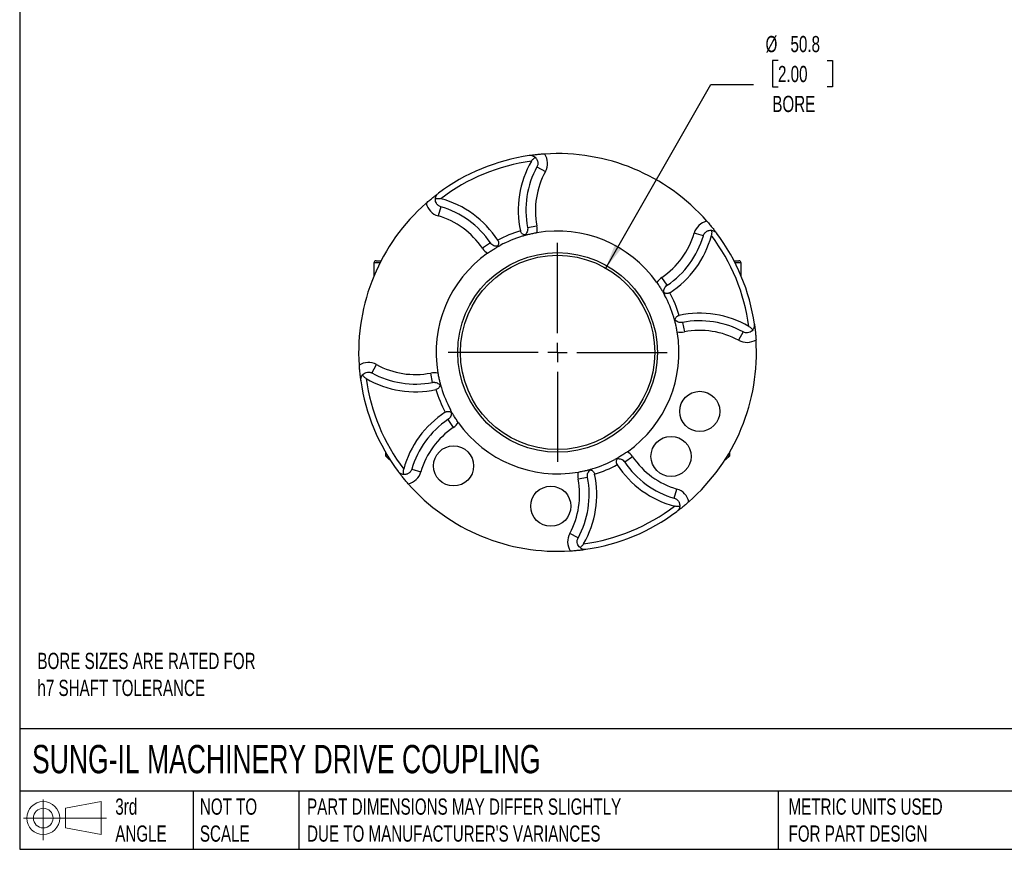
# Model space of a CAD drawing. Header units: millimetres. Extents: x 13 to 546, y 13 to 419.
# Tile 1 of 4: x 13 to 270, y 13 to 230. Entities that reach past the tile are written whole.
import ezdxf

# ---------------------------------------------------------------- set-up
doc = ezdxf.new("R2010")
doc.units = ezdxf.units.MM
doc.header["$LTSCALE"] = 2
doc.linetypes.add('SLD-Center', pattern=[19.05, 15.24, -1.27, 1.27, -1.27])
doc.linetypes.add('SLD-Solid', pattern=[0])
doc.layers.add('CENTER', color=40, linetype='SLD-Center')
doc.layers.add('SLD-DEFPOINTS', color=7, linetype='Continuous')
doc.layers.add('DIMENSIONS', color=140, linetype='SLD-Solid', lineweight=25)
doc.layers.add('TEXT', color=140, linetype='SLD-Solid', lineweight=25)
doc.styles.add('SLDTEXTSTYLE0', font='TXT', dxfattribs={"width": 0.7})
doc.dimstyles.new('SLDDIMSTYLE0', dxfattribs={"dimtxt": 4.316016, "dimasz": 6.604, "dimexe": 0, "dimexo": 0.0625, "dimgap": 1.079004, "dimtad": 0, "dimtih": 1, "dimtoh": 1, "dimdec": 1, "dimrnd": 1e-09, "dimzin": 12, "dimdsep": 46, "dimtxsty": 'SLDTEXTSTYLE0', "dimsah": 1, "dimcen": 0, "dimadec": 0, "dimazin": 3, "dimtfac": 1, "dimtdec": 1, "dimtofl": 0, "dimtmove": 0, "dimatfit": 3, "dimfxl": 0, "dimfrac": 2, "dimtolj": 1, "dimtzin": 12, "dimarcsym": 0})

# ---------------------------------------------------------------- blocks, each defined once
blk = doc.blocks.new('Block11')
at = {"color": 7, "linetype": 'SLD-Solid', "lineweight": 18}
for p, q in [((5.18, 10.62), (5.18, 0)), ((10.96, 8.33), (20.35, 10.06)), ((10.96, 3.19), (10.96, 8.33)), ((20.35, 10.06), (20.35, 1.46)), ((0, 5.76), (21.75, 5.76)), ((10.96, 3.19), (20.35, 1.46))]:
    blk.add_line(p, q, dxfattribs=at)
for radius in [4.3, 2.57]:
    blk.add_circle((5.18, 5.76), radius, dxfattribs=at)
blk = doc.blocks.new('Block12')
at = {"layer": 'SLD-DEFPOINTS'}
blk.add_blockref('Block11', (0, 0), dxfattribs=at)
blk = doc.blocks.new('_D')
at = {"layer": 'DIMENSIONS'}
for p, q in [((210.96, 218.99), (209.51, 218.99)), ((209.51, 218.99), (209.51, 212.13)), ((223.79, 218.99), (225.24, 218.99)), ((225.24, 218.99), (225.24, 212.13)), ((165.93, 164.69), (193.42, 212.72)), ((193.42, 212.72), (204.53, 212.72)), ((209.51, 212.13), (210.96, 212.13)), ((225.24, 212.13), (223.79, 212.13))]:
    blk.add_line(p, q, dxfattribs=at)
blk.add_solid([(165.93, 164.69), (170.09, 169.92), (168.33, 170.93)], dxfattribs=at)
at = {"layer": 'DIMENSIONS', "char_height": 4.233, "attachment_point": 1, "style": 'SLDTEXTSTYLE0'}
for s, insert in [('%%c', (207.7, 225.42)), ('50.8', (214.22, 225.42)), ('2.00', (210.96, 217.59)), ('BORE', (209.47, 209.76))]:
    blk.add_mtext(s, dxfattribs=dict(at, insert=insert))
blk = doc.blocks.new('SW_CENTERMARKSYMBOL_0')
at = {"layer": 'CENTER', "color": 0}
for p, q in [((0, 5.08), (0, 28.64)), ((-5.08, 0), (-28.64, 0)), ((0, 0), (-2.54, 0)), ((0, 0), (0, 2.54)), ((0, 0), (0, -2.54)), ((0, 0), (2.54, 0)), ((5.08, 0), (28.64, 0)), ((0, -5.08), (0, -28.64))]:
    blk.add_line(p, q, dxfattribs=at)

msp = doc.modelspace()

# ---------------------------------------------------------------- linework, layer by layer
for p, q in [((147.94, 191.18), (150.14, 189.98)), ((122.8, 180.77), (122.1, 178.37)), ((145.48, 175.32), (147.93, 175.8)), ((191.44, 173.16), (189.04, 173.87)), ((135.75, 171.3), (133.68, 169.9)), ((105.32, 166.05), (105.32, 162.65)), ((106.88, 166.05), (105.32, 166.05)), ((105.92, 166.65), (107.19, 166.65)), ((199.45, 166.65), (200.72, 166.65)), ((201.32, 166.05), (199.76, 166.05)), ((201.32, 162.65), (201.32, 166.05)), ((181.97, 160.21), (180.57, 162.28)), ((185.99, 150.49), (186.47, 148.03)), ((201.85, 148.02), (200.65, 145.83)), ((104.79, 137.27), (105.99, 139.46)), ((120.64, 134.81), (120.17, 137.26)), ((124.67, 125.08), (126.07, 123.01)), ((108.32, 116.59), (108.32, 115.61)), ((198.32, 115.61), (198.32, 116.59)), ((108.32, 115.61), (109.28, 114.65)), ((108.32, 115.61), (108.9, 115.61)), ((109.28, 114.65), (109.5, 114.65)), ((170.88, 114), (172.95, 115.4)), ((197.14, 114.65), (197.35, 114.65)), ((197.35, 114.65), (198.32, 115.61)), ((197.74, 115.61), (198.32, 115.61)), ((115.2, 112.13), (117.6, 111.43)), ((161.16, 109.97), (158.7, 109.49)), ((183.83, 104.53), (184.54, 106.93)), ((158.7, 94.12), (156.5, 95.31))]:
    msp.add_line(p, q)
for centre, radius in [((153.32, 142.65), 26.1), ((153.32, 142.65), 25.4), ((190.5, 127.24), 5.25), ((182.99, 115.45), 5.25), ((126.13, 112.97), 5.25), ((151.56, 102.44), 5.25)]:
    msp.add_circle(centre, radius)
for centre, radius, start, end in [((153.32, 142.65), 52, 98.2014, 126.7986), ((153.32, 142.65), 52, 41.3295, 93.6705), ((146.19, 192.14), 4.5, 331.3693, 32.3015), ((153.32, 142.65), 50.5, 97.7668, 127.2332), ((168.72, 179.83), 25.68, 149.9663, 192.1022), ((168.72, 179.83), 23.68, 151.3693, 190.9814), ((168.72, 179.83), 21.18, 151.3693, 190.9814), ((116.13, 158.05), 25.68, 32.8978, 75.0337), ((153.32, 142.65), 52, 131.3295, 183.6705), ((123.37, 182.68), 4.5, 192.6985, 253.6307), ((116.13, 158.05), 23.68, 34.0186, 73.6307), ((116.13, 158.05), 21.18, 34.0186, 73.6307), ((143.52, 174.94), 4.5, 347.0195, 10.9814), ((193.36, 172.6), 4.5, 102.6985, 163.6307), ((153.32, 142.65), 33.25, 106.964, 118.036), ((153.32, 142.65), 31.75, 106.8834, 118.1166), ((153.32, 142.65), 31.75, 35.1768, 99.8232), ((168.72, 179.83), 21.18, 304.0186, 343.6307), ((168.72, 179.83), 23.68, 304.0186, 343.6307), ((168.72, 179.83), 25.68, 302.8978, 345.0337), ((153.32, 142.65), 50.5, 7.7668, 37.2332), ((153.32, 142.65), 52, 8.2014, 36.7986), ((153.32, 142.65), 31.75, 125.1768, 189.8232), ((137.41, 172.41), 4.5, 214.0186, 237.9805), ((105.92, 166.05), 0.6, 90, 180), ((200.72, 166.05), 0.6, 0, 90), ((183.09, 158.55), 4.5, 124.0186, 147.9805), ((153.32, 142.65), 31.75, 16.8834, 28.1166), ((153.32, 142.65), 33.25, 16.964, 28.036), ((190.5, 127.24), 25.68, 59.9663, 102.1022), ((190.5, 127.24), 23.68, 61.3693, 100.9814), ((153.32, 142.65), 31.75, 305.1768, 9.8232), ((185.61, 152.45), 4.5, 257.0195, 280.9814), ((190.5, 127.24), 21.17, 61.3693, 100.9814), ((153.32, 142.65), 52, 311.3295, 3.6705), ((202.81, 149.78), 4.5, 241.3693, 302.3015), ((103.83, 135.51), 4.5, 61.3693, 122.3015), ((116.13, 158.05), 21.17, 241.3693, 280.9814), ((116.13, 158.05), 23.67, 241.3693, 280.9814), ((121.02, 132.85), 4.5, 77.0195, 100.9814), ((153.32, 142.65), 52, 188.2014, 216.7986), ((153.32, 142.65), 50.5, 187.7668, 217.2332), ((116.13, 158.05), 25.68, 239.9663, 282.1022), ((153.32, 142.65), 33.25, 196.964, 208.036), ((153.32, 142.65), 31.75, 196.8834, 208.1166), ((137.91, 105.46), 25.68, 122.8978, 165.0337), ((137.91, 105.46), 23.68, 124.0186, 163.6307), ((123.55, 126.74), 4.5, 304.0186, 327.9805), ((153.32, 142.65), 31.75, 215.1768, 279.8232), ((137.91, 105.46), 21.18, 124.0186, 163.6307), ((169.22, 112.88), 4.5, 34.0186, 57.9805), ((153.32, 142.65), 31.75, 286.8834, 298.1166), ((153.32, 142.65), 33.25, 286.964, 298.036), ((190.5, 127.24), 25.68, 212.8978, 255.0337), ((190.5, 127.24), 23.68, 214.0186, 253.6307), ((190.5, 127.24), 21.18, 214.0186, 253.6307), ((113.28, 112.7), 4.5, 282.6985, 343.6307), ((163.12, 110.35), 4.5, 167.0195, 190.9814), ((137.91, 105.46), 25.68, 329.9663, 12.1022), ((153.32, 142.65), 52, 221.3295, 273.6705), ((137.91, 105.46), 21.18, 331.3693, 10.9814), ((137.91, 105.46), 23.68, 331.3693, 10.9814), ((183.27, 102.61), 4.5, 12.6985, 73.6307), ((153.32, 142.65), 50.5, 277.7668, 307.2332), ((153.32, 142.65), 52, 278.2014, 306.7986), ((160.45, 93.16), 4.5, 151.3693, 212.3015)]:
    msp.add_arc(centre, radius, start, end)
for points, knots in [([(149.99, 194.54), (149.78, 194.53), (149.57, 194.51), (149.17, 194.48), (148.97, 194.47), (148.38, 194.41), (148.02, 194.38), (147.52, 194.32), (147.35, 194.3), (147.04, 194.27), (146.89, 194.25), (146.45, 194.19), (146.18, 194.15), (145.9, 194.12)], [0, 0, 0, 0, 0.125, 0.125, 0.25, 0.25, 0.5, 0.5, 0.625, 0.625, 0.75, 0.75, 1, 1, 1, 1]), ([(147.44, 193.69), (147.33, 193.79), (147.2, 193.86), (146.95, 193.99), (146.82, 194.04), (146.55, 194.11), (146.42, 194.13), (146.16, 194.14), (146.03, 194.13), (145.9, 194.12)], [0, 0, 0, 0, 0.25, 0.25, 0.5, 0.5, 0.75, 0.75, 1, 1, 1, 1]), ([(146.49, 192.68), (146.61, 192.89), (146.76, 193.07), (147.09, 193.41), (147.26, 193.56), (147.44, 193.69)], [0, 0, 0, 0, 0.5, 0.5, 1, 1, 1, 1]), ([(147.44, 193.69), (147.6, 193.56), (147.73, 193.42), (147.96, 193.08), (148.05, 192.88), (148.14, 192.56), (148.16, 192.45), (148.19, 192.2), (148.19, 192.08), (148.16, 191.82), (148.14, 191.69), (148.06, 191.43), (148.01, 191.3), (147.94, 191.18)], [0, 0, 0, 0, 0.25, 0.25, 0.5, 0.5, 0.625, 0.625, 0.75, 0.75, 0.875, 0.875, 1, 1, 1, 1]), ([(118.98, 181.7), (119.13, 181.83), (119.29, 181.97), (119.6, 182.23), (119.75, 182.36), (120.2, 182.74), (120.48, 182.97), (120.88, 183.29), (121.01, 183.39), (121.25, 183.59), (121.37, 183.68), (121.72, 183.95), (121.95, 184.12), (122.17, 184.29)], [0, 0, 0, 0, 0.125, 0.125, 0.25, 0.25, 0.5, 0.5, 0.625, 0.625, 0.75, 0.75, 1, 1, 1, 1]), ([(121.38, 182.89), (121.39, 183.05), (121.43, 183.19), (121.52, 183.46), (121.58, 183.58), (121.71, 183.82), (121.79, 183.92), (121.97, 184.12), (122.07, 184.21), (122.17, 184.29)], [0, 0, 0, 0, 0.25, 0.25, 0.5, 0.5, 0.75, 0.75, 1, 1, 1, 1]), ([(121.38, 182.89), (121.6, 182.93), (121.83, 182.95), (122.17, 182.94), (122.29, 182.94), (122.53, 182.91), (122.65, 182.89), (122.76, 182.85)], [0, 0, 0, 0, 0.5, 0.5, 0.75, 0.75, 1, 1, 1, 1]), ([(122.8, 180.77), (122.68, 180.8), (122.56, 180.85), (122.34, 180.96), (122.24, 181.03), (122.05, 181.18), (121.96, 181.25), (121.81, 181.42), (121.75, 181.51), (121.58, 181.77), (121.5, 181.95), (121.39, 182.32), (121.37, 182.5), (121.37, 182.68)], [0, 0, 0, 0, 0.125, 0.125, 0.25, 0.25, 0.375, 0.375, 0.5, 0.5, 0.75, 0.75, 1, 1, 1, 1]), ([(145.48, 175.32), (145.52, 175.11), (145.53, 174.9), (145.48, 174.51), (145.43, 174.32), (145.28, 173.99), (145.19, 173.84), (144.99, 173.58), (144.88, 173.47), (144.76, 173.37)], [0, 0, 0, 0, 0.25, 0.25, 0.5, 0.5, 0.75, 0.75, 1, 1, 1, 1]), ([(192.37, 176.99), (192.5, 176.83), (192.64, 176.67), (192.9, 176.37), (193.03, 176.21), (193.41, 175.76), (193.64, 175.48), (193.96, 175.09), (194.06, 174.96), (194.26, 174.71), (194.35, 174.59), (194.62, 174.24), (194.79, 174.02), (194.96, 173.8)], [0, 0, 0, 0, 0.125, 0.125, 0.25, 0.25, 0.5, 0.5, 0.625, 0.625, 0.75, 0.75, 1, 1, 1, 1]), ([(144.76, 173.37), (144.64, 173.39), (144.52, 173.43), (144.29, 173.53), (144.18, 173.6), (143.97, 173.77), (143.87, 173.88), (143.71, 174.14), (143.65, 174.29), (143.62, 174.45)], [0, 0, 0, 0, 0.25, 0.25, 0.5, 0.5, 0.75, 0.75, 1, 1, 1, 1]), ([(147.9, 173.93), (147.5, 173.86), (147.12, 173.79), (146.38, 173.63), (146.05, 173.55), (145.42, 173.4), (145.14, 173.33), (144.6, 173.18), (144.35, 173.1), (144.1, 173.03)], [0, 0, 0, 0, 0.25, 0.25, 0.5, 0.5, 0.75, 0.75, 1, 1, 1, 1]), ([(144.76, 173.37), (144.65, 173.29), (144.55, 173.22), (144.33, 173.11), (144.21, 173.06), (144.1, 173.03)], [0, 0, 0, 0, 0.5, 0.5, 1, 1, 1, 1]), ([(191.44, 173.16), (191.48, 173.3), (191.53, 173.42), (191.66, 173.66), (191.73, 173.78), (191.9, 173.97), (191.99, 174.06), (192.17, 174.21), (192.27, 174.28), (192.46, 174.39), (192.56, 174.44), (192.76, 174.51), (192.86, 174.54), (193.16, 174.6), (193.37, 174.61), (193.56, 174.59)], [0, 0, 0, 0, 0.125, 0.125, 0.25, 0.25, 0.375, 0.375, 0.5, 0.5, 0.625, 0.625, 0.75, 0.75, 1, 1, 1, 1]), ([(193.56, 174.59), (193.6, 174.36), (193.62, 174.14), (193.61, 173.79), (193.61, 173.67), (193.58, 173.44), (193.56, 173.32), (193.52, 173.2)], [0, 0, 0, 0, 0.5, 0.5, 0.75, 0.75, 1, 1, 1, 1]), ([(193.56, 174.59), (193.72, 174.57), (193.86, 174.54), (194.13, 174.45), (194.25, 174.39), (194.49, 174.25), (194.59, 174.17), (194.79, 174), (194.88, 173.9), (194.96, 173.8)], [0, 0, 0, 0, 0.25, 0.25, 0.5, 0.5, 0.75, 0.75, 1, 1, 1, 1]), ([(135.03, 168.6), (135.36, 168.83), (135.68, 169.05), (136.31, 169.46), (136.6, 169.64), (137.16, 169.98), (137.41, 170.13), (137.89, 170.4), (138.13, 170.53), (138.36, 170.65)], [0, 0, 0, 0, 0.25, 0.25, 0.5, 0.5, 0.75, 0.75, 1, 1, 1, 1]), ([(137.65, 170.43), (137.49, 170.41), (137.33, 170.41), (137.01, 170.45), (136.84, 170.49), (136.5, 170.62), (136.34, 170.72), (136.02, 170.96), (135.87, 171.12), (135.75, 171.3)], [0, 0, 0, 0, 0.25, 0.25, 0.5, 0.5, 0.75, 0.75, 1, 1, 1, 1]), ([(137.69, 172), (137.73, 171.93), (137.77, 171.86), (137.83, 171.71), (137.86, 171.64), (137.91, 171.42), (137.92, 171.27), (137.89, 170.99), (137.86, 170.87), (137.77, 170.63), (137.71, 170.53), (137.65, 170.43)], [0, 0, 0, 0, 0.125, 0.125, 0.25, 0.25, 0.5, 0.5, 0.75, 0.75, 1, 1, 1, 1]), ([(137.65, 170.43), (137.77, 170.44), (137.9, 170.47), (138.13, 170.54), (138.25, 170.59), (138.36, 170.65)], [0, 0, 0, 0, 0.5, 0.5, 1, 1, 1, 1]), ([(179.27, 160.94), (179.5, 160.61), (179.72, 160.28), (180.13, 159.65), (180.31, 159.36), (180.65, 158.81), (180.8, 158.55), (181.07, 158.07), (181.2, 157.84), (181.32, 157.61)], [0, 0, 0, 0, 0.25, 0.25, 0.5, 0.5, 0.75, 0.75, 1, 1, 1, 1]), ([(181.09, 158.55), (181.09, 158.69), (181.1, 158.83), (181.16, 159.12), (181.21, 159.27), (181.35, 159.56), (181.44, 159.71), (181.67, 159.98), (181.81, 160.11), (181.97, 160.21)], [0, 0, 0, 0, 0.25, 0.25, 0.5, 0.5, 0.75, 0.75, 1, 1, 1, 1]), ([(182.67, 158.28), (182.6, 158.23), (182.53, 158.19), (182.38, 158.13), (182.31, 158.11), (182.09, 158.06), (181.94, 158.05), (181.67, 158.07), (181.54, 158.1), (181.3, 158.19), (181.2, 158.25), (181.1, 158.32)], [0, 0, 0, 0, 0.125, 0.125, 0.25, 0.25, 0.5, 0.5, 0.75, 0.75, 1, 1, 1, 1]), ([(181.1, 158.32), (181.11, 158.19), (181.14, 158.07), (181.22, 157.83), (181.26, 157.72), (181.32, 157.61)], [0, 0, 0, 0, 0.5, 0.5, 1, 1, 1, 1]), ([(184.04, 151.21), (184.06, 151.33), (184.1, 151.44), (184.2, 151.67), (184.27, 151.78), (184.44, 151.99), (184.55, 152.09), (184.81, 152.25), (184.96, 152.31), (185.12, 152.35)], [0, 0, 0, 0, 0.25, 0.25, 0.5, 0.5, 0.75, 0.75, 1, 1, 1, 1]), ([(184.04, 151.21), (183.96, 151.31), (183.9, 151.42), (183.78, 151.64), (183.73, 151.75), (183.7, 151.87)], [0, 0, 0, 0, 0.5, 0.5, 1, 1, 1, 1]), ([(184.6, 148.06), (184.53, 148.46), (184.46, 148.85), (184.3, 149.58), (184.23, 149.92), (184.07, 150.54), (184, 150.83), (183.85, 151.37), (183.78, 151.62), (183.7, 151.87)], [0, 0, 0, 0, 0.25, 0.25, 0.5, 0.5, 0.75, 0.75, 1, 1, 1, 1]), ([(185.99, 150.49), (185.89, 150.47), (185.79, 150.45), (185.58, 150.45), (185.48, 150.45), (185.18, 150.49), (184.99, 150.54), (184.66, 150.68), (184.51, 150.77), (184.25, 150.97), (184.14, 151.09), (184.04, 151.21)], [0, 0, 0, 0, 0.125, 0.125, 0.25, 0.25, 0.5, 0.5, 0.75, 0.75, 1, 1, 1, 1]), ([(203.35, 149.47), (203.56, 149.35), (203.75, 149.2), (204.08, 148.88), (204.23, 148.7), (204.36, 148.52)], [0, 0, 0, 0, 0.5, 0.5, 1, 1, 1, 1]), ([(204.36, 148.52), (204.46, 148.64), (204.53, 148.76), (204.66, 149.02), (204.71, 149.15), (204.78, 149.41), (204.8, 149.54), (204.81, 149.8), (204.8, 149.94), (204.79, 150.06)], [0, 0, 0, 0, 0.25, 0.25, 0.5, 0.5, 0.75, 0.75, 1, 1, 1, 1]), ([(204.83, 149.78), (204.86, 149.53), (204.9, 149.27), (204.96, 148.72), (205, 148.42), (205.06, 147.79), (205.1, 147.45), (205.14, 146.91), (205.16, 146.73), (205.19, 146.36), (205.2, 146.17), (205.21, 145.98)], [0, 0, 0, 0, 0.25, 0.25, 0.5, 0.5, 0.75, 0.75, 0.875, 0.875, 1, 1, 1, 1]), ([(204.36, 148.52), (204.24, 148.37), (204.09, 148.23), (203.75, 148), (203.55, 147.91), (203.12, 147.79), (202.88, 147.76), (202.37, 147.81), (202.1, 147.89), (201.85, 148.02)], [0, 0, 0, 0, 0.25, 0.25, 0.5, 0.5, 0.75, 0.75, 1, 1, 1, 1]), ([(101.42, 139.32), (101.44, 139.11), (101.45, 138.9), (101.48, 138.5), (101.5, 138.3), (101.55, 137.71), (101.59, 137.35), (101.64, 136.85), (101.66, 136.68), (101.7, 136.37), (101.72, 136.22), (101.77, 135.78), (101.81, 135.5), (101.85, 135.23)], [0, 0, 0, 0, 0.125, 0.125, 0.25, 0.25, 0.5, 0.5, 0.625, 0.625, 0.75, 0.75, 1, 1, 1, 1]), ([(102.28, 136.77), (102.18, 136.65), (102.1, 136.53), (101.97, 136.28), (101.93, 136.14), (101.86, 135.88), (101.84, 135.75), (101.83, 135.49), (101.83, 135.36), (101.85, 135.23)], [0, 0, 0, 0, 0.25, 0.25, 0.5, 0.5, 0.75, 0.75, 1, 1, 1, 1]), ([(102.28, 136.77), (102.4, 136.93), (102.55, 137.06), (102.89, 137.29), (103.08, 137.38), (103.51, 137.5), (103.76, 137.53), (104.27, 137.48), (104.54, 137.41), (104.79, 137.27)], [0, 0, 0, 0, 0.25, 0.25, 0.5, 0.5, 0.75, 0.75, 1, 1, 1, 1]), ([(103.28, 135.82), (103.07, 135.94), (102.89, 136.09), (102.56, 136.42), (102.41, 136.59), (102.28, 136.77)], [0, 0, 0, 0, 0.5, 0.5, 1, 1, 1, 1]), ([(122.03, 137.23), (122.1, 136.83), (122.18, 136.45), (122.33, 135.71), (122.41, 135.38), (122.56, 134.75), (122.64, 134.46), (122.79, 133.93), (122.86, 133.68), (122.94, 133.43)], [0, 0, 0, 0, 0.25, 0.25, 0.5, 0.5, 0.75, 0.75, 1, 1, 1, 1]), ([(120.64, 134.81), (120.75, 134.83), (120.85, 134.84), (121.06, 134.85), (121.16, 134.84), (121.46, 134.81), (121.65, 134.75), (121.98, 134.61), (122.12, 134.52), (122.38, 134.32), (122.5, 134.21), (122.59, 134.08)], [0, 0, 0, 0, 0.125, 0.125, 0.25, 0.25, 0.5, 0.5, 0.75, 0.75, 1, 1, 1, 1]), ([(122.59, 134.08), (122.57, 133.97), (122.54, 133.85), (122.44, 133.62), (122.37, 133.51), (122.19, 133.3), (122.08, 133.2), (121.82, 133.04), (121.67, 132.98), (121.51, 132.95)], [0, 0, 0, 0, 0.25, 0.25, 0.5, 0.5, 0.75, 0.75, 1, 1, 1, 1]), ([(122.59, 134.08), (122.67, 133.98), (122.74, 133.88), (122.85, 133.66), (122.9, 133.54), (122.94, 133.43)], [0, 0, 0, 0, 0.5, 0.5, 1, 1, 1, 1]), ([(123.97, 127.02), (124.04, 127.06), (124.11, 127.1), (124.25, 127.16), (124.33, 127.19), (124.55, 127.24), (124.7, 127.25), (124.97, 127.22), (125.1, 127.19), (125.33, 127.1), (125.44, 127.04), (125.54, 126.98)], [0, 0, 0, 0, 0.125, 0.125, 0.25, 0.25, 0.5, 0.5, 0.75, 0.75, 1, 1, 1, 1]), ([(125.54, 126.98), (125.56, 126.82), (125.56, 126.66), (125.52, 126.34), (125.48, 126.17), (125.34, 125.83), (125.25, 125.66), (125, 125.35), (124.85, 125.2), (124.67, 125.08)], [0, 0, 0, 0, 0.25, 0.25, 0.5, 0.5, 0.75, 0.75, 1, 1, 1, 1]), ([(125.54, 126.98), (125.52, 127.1), (125.5, 127.23), (125.42, 127.46), (125.37, 127.58), (125.31, 127.68)], [0, 0, 0, 0, 0.5, 0.5, 1, 1, 1, 1]), ([(127.37, 124.36), (127.13, 124.69), (126.91, 125.01), (126.5, 125.64), (126.32, 125.93), (125.99, 126.48), (125.84, 126.74), (125.57, 127.22), (125.44, 127.45), (125.31, 127.68)], [0, 0, 0, 0, 0.25, 0.25, 0.5, 0.5, 0.75, 0.75, 1, 1, 1, 1]), ([(171.61, 116.7), (171.28, 116.46), (170.95, 116.24), (170.32, 115.83), (170.03, 115.65), (169.48, 115.32), (169.22, 115.17), (168.74, 114.89), (168.51, 114.77), (168.28, 114.64)], [0, 0, 0, 0, 0.25, 0.25, 0.5, 0.5, 0.75, 0.75, 1, 1, 1, 1]), ([(168.99, 114.87), (168.86, 114.85), (168.74, 114.82), (168.5, 114.75), (168.39, 114.7), (168.28, 114.64)], [0, 0, 0, 0, 0.5, 0.5, 1, 1, 1, 1]), ([(168.95, 113.3), (168.9, 113.37), (168.87, 113.44), (168.8, 113.58), (168.78, 113.66), (168.73, 113.88), (168.72, 114.03), (168.74, 114.3), (168.77, 114.43), (168.86, 114.66), (168.92, 114.77), (168.99, 114.87)], [0, 0, 0, 0, 0.125, 0.125, 0.25, 0.25, 0.5, 0.5, 0.75, 0.75, 1, 1, 1, 1]), ([(168.99, 114.87), (169.14, 114.88), (169.3, 114.88), (169.63, 114.85), (169.8, 114.8), (170.13, 114.67), (170.3, 114.58), (170.61, 114.33), (170.76, 114.18), (170.88, 114)], [0, 0, 0, 0, 0.25, 0.25, 0.5, 0.5, 0.75, 0.75, 1, 1, 1, 1]), ([(113.07, 110.71), (112.92, 110.72), (112.78, 110.76), (112.51, 110.85), (112.38, 110.91), (112.15, 111.04), (112.04, 111.12), (111.85, 111.3), (111.76, 111.39), (111.68, 111.5)], [0, 0, 0, 0, 0.25, 0.25, 0.5, 0.5, 0.75, 0.75, 1, 1, 1, 1]), ([(114.27, 108.31), (114.13, 108.46), (114, 108.62), (113.73, 108.93), (113.6, 109.08), (113.22, 109.53), (113, 109.81), (112.68, 110.21), (112.57, 110.34), (112.38, 110.58), (112.29, 110.7), (112.02, 111.05), (111.85, 111.28), (111.68, 111.5)], [0, 0, 0, 0, 0.125, 0.125, 0.25, 0.25, 0.5, 0.5, 0.625, 0.625, 0.75, 0.75, 1, 1, 1, 1]), ([(113.07, 110.71), (113.04, 110.93), (113.02, 111.16), (113.02, 111.5), (113.03, 111.62), (113.06, 111.86), (113.08, 111.97), (113.11, 112.09)], [0, 0, 0, 0, 0.5, 0.5, 0.75, 0.75, 1, 1, 1, 1]), ([(115.2, 112.13), (115.16, 112), (115.11, 111.87), (114.98, 111.63), (114.9, 111.52), (114.74, 111.32), (114.65, 111.23), (114.46, 111.08), (114.37, 111.01), (114.17, 110.9), (114.07, 110.86), (113.87, 110.78), (113.77, 110.76), (113.47, 110.7), (113.27, 110.69), (113.07, 110.71)], [0, 0, 0, 0, 0.125, 0.125, 0.25, 0.25, 0.375, 0.375, 0.5, 0.5, 0.625, 0.625, 0.75, 0.75, 1, 1, 1, 1]), ([(158.73, 111.36), (159.13, 111.43), (159.52, 111.51), (160.25, 111.66), (160.59, 111.74), (161.21, 111.89), (161.5, 111.97), (162.04, 112.12), (162.29, 112.19), (162.54, 112.27)], [0, 0, 0, 0, 0.25, 0.25, 0.5, 0.5, 0.75, 0.75, 1, 1, 1, 1]), ([(161.16, 109.97), (161.14, 110.08), (161.12, 110.18), (161.12, 110.39), (161.12, 110.49), (161.16, 110.79), (161.21, 110.97), (161.35, 111.31), (161.44, 111.45), (161.65, 111.71), (161.76, 111.82), (161.88, 111.92)], [0, 0, 0, 0, 0.125, 0.125, 0.25, 0.25, 0.5, 0.5, 0.75, 0.75, 1, 1, 1, 1]), ([(161.88, 111.92), (161.98, 112), (162.09, 112.07), (162.31, 112.18), (162.42, 112.23), (162.54, 112.27)], [0, 0, 0, 0, 0.5, 0.5, 1, 1, 1, 1]), ([(161.88, 111.92), (162, 111.9), (162.11, 111.87), (162.34, 111.77), (162.46, 111.7), (162.67, 111.52), (162.76, 111.41), (162.92, 111.15), (162.99, 111), (163.02, 110.84)], [0, 0, 0, 0, 0.25, 0.25, 0.5, 0.5, 0.75, 0.75, 1, 1, 1, 1]), ([(183.83, 104.53), (183.97, 104.49), (184.09, 104.44), (184.34, 104.31), (184.45, 104.23), (184.64, 104.07), (184.73, 103.98), (184.89, 103.79), (184.95, 103.7), (185.06, 103.5), (185.11, 103.4), (185.18, 103.2), (185.21, 103.1), (185.27, 102.8), (185.28, 102.6), (185.26, 102.4)], [0, 0, 0, 0, 0.125, 0.125, 0.25, 0.25, 0.375, 0.375, 0.5, 0.5, 0.625, 0.625, 0.75, 0.75, 1, 1, 1, 1]), ([(187.66, 103.6), (187.34, 103.32), (187.04, 103.06), (186.59, 102.68), (186.44, 102.56), (186.16, 102.33), (186.02, 102.22), (185.63, 101.9), (185.38, 101.71), (185.03, 101.43), (184.91, 101.35), (184.69, 101.18), (184.58, 101.09), (184.47, 101.01)], [0, 0, 0, 0, 0.25, 0.25, 0.375, 0.375, 0.5, 0.5, 0.75, 0.75, 0.875, 0.875, 1, 1, 1, 1]), ([(185.26, 102.4), (185.03, 102.37), (184.81, 102.35), (184.46, 102.35), (184.35, 102.36), (184.11, 102.39), (183.99, 102.41), (183.87, 102.44)], [0, 0, 0, 0, 0.5, 0.5, 0.75, 0.75, 1, 1, 1, 1]), ([(185.26, 102.4), (185.24, 102.25), (185.21, 102.11), (185.12, 101.84), (185.06, 101.71), (184.92, 101.48), (184.84, 101.37), (184.67, 101.18), (184.57, 101.09), (184.47, 101.01)], [0, 0, 0, 0, 0.25, 0.25, 0.5, 0.5, 0.75, 0.75, 1, 1, 1, 1]), ([(159.19, 91.6), (159.04, 91.73), (158.9, 91.88), (158.68, 92.22), (158.58, 92.41), (158.46, 92.84), (158.44, 93.08), (158.48, 93.6), (158.56, 93.87), (158.7, 94.12)], [0, 0, 0, 0, 0.25, 0.25, 0.5, 0.5, 0.75, 0.75, 1, 1, 1, 1]), ([(156.65, 90.75), (156.86, 90.77), (157.06, 90.78), (157.47, 90.81), (157.67, 90.83), (158.25, 90.88), (158.61, 90.92), (159.12, 90.97), (159.28, 90.99), (159.59, 91.03), (159.74, 91.05), (160.18, 91.1), (160.46, 91.14), (160.74, 91.18)], [0, 0, 0, 0, 0.125, 0.125, 0.25, 0.25, 0.5, 0.5, 0.625, 0.625, 0.75, 0.75, 1, 1, 1, 1]), ([(160.14, 92.61), (160.02, 92.4), (159.87, 92.22), (159.55, 91.89), (159.37, 91.74), (159.19, 91.6)], [0, 0, 0, 0, 0.5, 0.5, 1, 1, 1, 1]), ([(159.19, 91.6), (159.31, 91.51), (159.43, 91.43), (159.69, 91.3), (159.82, 91.26), (160.08, 91.19), (160.21, 91.17), (160.47, 91.15), (160.61, 91.16), (160.74, 91.18)], [0, 0, 0, 0, 0.25, 0.25, 0.5, 0.5, 0.75, 0.75, 1, 1, 1, 1])]:
    msp.add_open_spline(points, degree=3, knots=knots)
for points in [[(121.37, 182.68), (121.37, 182.75), (121.37, 182.82), (121.38, 182.89)], [(181.1, 158.32), (181.09, 158.4), (181.09, 158.47), (181.09, 158.55)], [(204.79, 150.06), (204.8, 149.97), (204.81, 149.88), (204.83, 149.78)]]:
    msp.add_open_spline(points, degree=3)
at = {"layer": 'TEXT'}
for p, q in [((12.7, 419.1), (12.7, 12.7)), ((546.1, 44.25), (12.7, 44.25)), ((546.1, 27.94), (12.7, 27.94)), ((58.09, 27.94), (58.09, 12.7)), ((85.67, 27.94), (85.67, 12.7)), ((210.97, 27.94), (210.97, 12.7)), ((12.7, 12.7), (546.1, 12.7))]:
    msp.add_line(p, q, dxfattribs=at)

# ---------------------------------------------------------------- block references
at = {"layer": 'CENTER'}
msp.add_blockref('SW_CENTERMARKSYMBOL_0', (153.32, 142.65), dxfattribs=at)
at = {"layer": 'SLD-DEFPOINTS'}
msp.add_blockref('Block12', (13.68, 15.11), dxfattribs=at)

# ---------------------------------------------------------------- texts
at = {"layer": 'TEXT', "attachment_point": 1, "style": 'SLDTEXTSTYLE0'}
for s, insert, char_height in [('BORE SIZES ARE RATED FOR^Jh7 SHAFT TOLERANCE', (17.34, 64.09), 4.2333), ('SUNG-IL MACHINERY DRIVE COUPLING', (15.93, 40), 7.4083), ('3rd^JANGLE', (37.7, 25.99), 4.233), ('NOT TO^JSCALE', (59.81, 25.99), 4.2333), ("PART DIMENSIONS MAY DIFFER SLIGHTLY ^JDUE TO MANUFACTURER'S VARIANCES", (87.83, 25.99), 4.2333), ('METRIC UNITS USED ^JFOR PART DESIGN', (213.71, 25.99), 4.2333)]:
    msp.add_mtext(s, dxfattribs=dict(at, insert=insert, char_height=char_height))

# ---------------------------------------------------------------- dimensions: what is measured, and where the dimension line sits
at = {"layer": 'DIMENSIONS'}
dim = msp.add_diameter_dim_2p(p1=(140.7, 120.6), p2=(165.93, 164.69), text='<>\\PBORE', dimstyle='SLDDIMSTYLE0', dxfattribs=at)
dim.commit()
dim.dimension.update_dxf_attribs({"geometry": '_D', "text_midpoint": (217.37, 214.95), "dimtype": 163})

doc.saveas('drawing.dxf')
